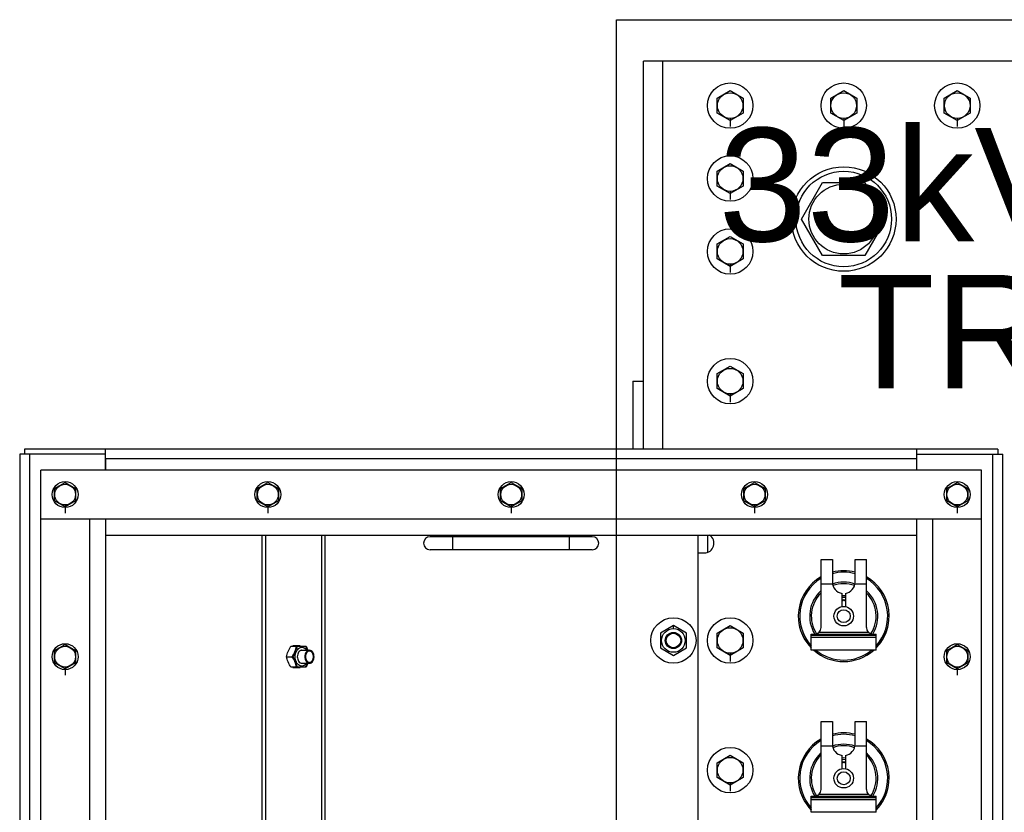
# Model space of a CAD drawing. Header units: metres. Extents: x 70279.8 to 70377.7, y 409251.8 to 409331.5.
# Tile 14 of 244: x 70313.06 to 70313.667, y 409292.614 to 409293.103. Entities that reach past the tile are written whole.
import ezdxf
from ezdxf.enums import TextEntityAlignment as Align

# ---------------------------------------------------------------- set-up
doc = ezdxf.new("R2010")
doc.units = ezdxf.units.M
doc.linetypes.add('HIDDEN', pattern=[0.2, 0.1, -0.1])
for name, color, linetype in [('ASM_SKETCH', 7, 'Continuous'), ('Deepened concrete floor', 7, 'Continuous'), ('DEFAULT_2', 7, 'HIDDEN'), ('PRT_AXIS', 7, 'Continuous'), ('PRT_SKETCH', 7, 'Continuous')]:
    doc.layers.add(name, color=color, linetype=linetype)
doc.layers.add('TEKST', color=1, linetype='Continuous', lineweight=18)
doc.styles.add('Arial', font='arial.ttf')

# ---------------------------------------------------------------- blocks, each defined once
blk = doc.blocks.new('Distribution transformer_Top view_20170329')
at = {"color": 7}
for p, q in [((275, 683), (-275, 683)), ((275, 630), (275, 683)), ((278, 680), (275, 680)), ((275, 677), (-275, 677)), ((-265, 670), (265, 670)), ((235, 670), (235, 90)), ((265, 90), (265, 670)), ((235, 640), (-235, 640)), ((235, 630), (-235, 630)), ((265, 630), (278, 630)), ((272, 130), (272, 630)), ((278, 130), (278, 630)), ((225, 533.63), (-225, 533.63)), ((225, 531.51), (-225, 531.51)), ((225, 497.03), (-225, 497.03)), ((225, 494.91), (-225, 494.91)), ((216, 330), (216, 430)), ((224, 330), (224, 430)), ((216, 416), (224, 416)), ((216, 344), (224, 344)), ((320, 305), (278, 305)), ((320, 305), (320, 298.5)), ((278, 298.5), (517.5, 298.5)), ((517.5, -278.5), (517.5, 298.5)), ((278, 286.5), (517.5, 286.5)), ((225, 265), (-225, 265)), ((214, 265), (214, 261)), ((225, 259), (214.34, 259)), ((397.5, 187.99), (420, 200.98)), ((420, 200.98), (442.5, 187.99)), ((54, 195), (64, 195)), ((54, 155), (54, 195)), ((62, 195), (62, 155)), ((63, 155), (63, 195)), ((64, 195), (64, 155)), ((154, 195), (164, 195)), ((154, 155), (154, 195)), ((162, 195), (162, 155)), ((163, 155), (163, 195)), ((164, 195), (164, 155)), ((65, 159.65), (65, 190.35)), ((68, 189), (110, 189)), ((95, 189), (95, 181.93)), ((110, 189), (110, 182)), ((165, 159.65), (165, 190.35)), ((168, 189), (210, 189)), ((195, 189), (195, 181.93)), ((210, 189), (210, 182)), ((397.5, 162.01), (397.5, 187.99)), ((442.5, 187.99), (442.5, 162.01)), ((110, 182), (96, 182)), ((210, 182), (196, 182)), ((80.92, 176), (89.07, 176)), ((89.07, 174), (80.92, 174)), ((84.81, 175), (84.24, 176)), ((84.24, 174), (84.81, 175)), ((180.92, 176), (189.07, 176)), ((189.07, 174), (180.92, 174)), ((184.81, 175), (184.24, 176)), ((184.24, 174), (184.81, 175)), ((95, 168.07), (95, 161)), ((96, 168), (110, 168)), ((110, 168), (110, 161)), ((195, 168.07), (195, 161)), ((196, 168), (210, 168)), ((210, 168), (210, 161)), ((68, 161), (110, 161)), ((168, 161), (210, 161)), ((420, 149.02), (397.5, 162.01)), ((442.5, 162.01), (420, 149.02)), ((54, 155), (64, 155)), ((154, 155), (164, 155)), ((-235, 130), (235, 130)), ((265, 130), (278, 130)), ((275, 130), (275, 77)), ((-235, 120), (235, 120)), ((-265, 90), (265, 90)), ((-275, 83), (275, 83)), ((278, 80), (275, 80)), ((-275, 77), (275, 77))]:
    blk.add_line(p, q, dxfattribs=at)
for centre, radius in [((160, 280), 14), ((160, 280), 4.5), ((420, 175), 32.25), ((420, 175), 29.45), ((420, 175), 21.5), ((75, 175), 6), ((75, 175), 4), ((175, 175), 6), ((175, 175), 4)]:
    blk.add_circle(centre, radius, dxfattribs=at)
for centre, radius, start, end in [((220, 430), 4, 0, 180), ((220, 330), 4, 180, 0), ((220, 261), 6, 180, 326.53188), ((75, 175), 28, 99.16334, 134.37955), ((175, 175), 28, 99.47368, 134.23442), ((75, 175), 21, 41.92904, 121.64033), ((75, 175), 19.99, 44.68371, 122.80129), ((175, 175), 21, 41.92904, 121.64033), ((175, 175), 19.99, 44.68371, 122.80129), ((68, 193), 4, 180, 270), ((175, 175), 28, 138.70166, 221.29834), ((168, 193), 4, 180, 270), ((96, 175), 7, 90, 171.78679), ((75, 175), 19.99, 340.5564, 19.44368), ((75, 175), 21, 340.82286, 19.17714), ((196, 175), 7, 90, 171.78679), ((175, 175), 19.99, 340.5564, 19.44368), ((175, 175), 21, 340.82286, 19.17714), ((75, 175), 10, 354.23298, 5.76704), ((75, 175), 11.5, 354.9856, 5.0144), ((75, 175), 12.51, 355.39218, 4.60608), ((96, 175), 7, 188.21321, 270), ((175, 175), 10, 354.23298, 5.76704), ((175, 175), 11.5, 354.9856, 5.0144), ((175, 175), 12.51, 355.39218, 4.60608), ((196, 175), 7, 188.21321, 270), ((75, 175), 21, 238.35928, 318.07036), ((68, 157), 4, 90, 180), ((75, 175), 19.99, 237.1986, 315.31622), ((175, 175), 21, 238.35928, 318.07036), ((168, 157), 4, 90, 180), ((175, 175), 19.99, 237.1986, 315.31622), ((75, 175), 28, 225.62, 260.82833), ((175, 175), 28, 225.76558, 260.52632)]:
    blk.add_arc(centre, radius, start, end, dxfattribs=at)
at = {"layer": 'ASM_SKETCH', "color": 7}
for p, q in [((143.27, 514.54), (143.27, 510.06)), ((143.27, 510.06), (143.5, 510.06)), ((156.5, 510.06), (156.73, 510.06)), ((156.73, 510.06), (156.73, 514.54))]:
    blk.add_line(p, q, dxfattribs=at)
at = {"layer": 'DEFAULT_2', "color": 7, "linetype": 'HIDDEN'}
for points in [[(153.5, 504.35), (153.49, 504.39), (153.49, 504.45), (153.48, 504.53), (153.47, 504.6), (153.46, 504.66), (153.45, 504.71), (153.45, 504.75), (153.44, 504.78), (153.44, 504.8), (153.44, 504.82), (153.43, 504.83), (153.43, 504.84), (153.43, 504.84), (153.43, 504.85), (153.42, 504.87), (153.41, 504.89), (153.4, 504.92), (153.38, 504.96), (153.36, 505.01), (153.33, 505.07), (153.31, 505.12), (153.29, 505.17), (153.27, 505.21), (153.26, 505.24), (153.25, 505.26), (153.24, 505.28), (153.24, 505.29), (153.24, 505.3), (153.23, 505.3), (153.22, 505.31), (153.21, 505.33), (153.2, 505.35), (153.18, 505.38), (153.15, 505.41), (153.12, 505.46), (153.08, 505.51), (153.04, 505.56), (153, 505.61), (152.98, 505.64), (152.96, 505.67), (152.94, 505.69), (152.93, 505.71), (152.92, 505.72), (152.92, 505.72), (152.91, 505.73), (152.9, 505.74), (152.88, 505.75), (152.86, 505.77), (152.83, 505.8), (152.8, 505.83), (152.75, 505.87), (152.7, 505.91), (152.64, 505.96), (152.59, 506), (152.56, 506.03), (152.53, 506.06), (152.51, 506.08), (152.49, 506.09), (152.48, 506.1), (152.48, 506.1), (152.47, 506.11), (152.46, 506.12), (152.44, 506.13), (152.41, 506.14), (152.38, 506.16), (152.33, 506.19), (152.28, 506.22), (152.21, 506.26), (152.14, 506.3), (152.09, 506.33), (152.05, 506.35), (152.01, 506.37), (151.99, 506.39), (151.97, 506.4), (151.96, 506.41), (151.95, 506.41), (151.94, 506.41), (151.93, 506.42), (151.9, 506.43), (151.87, 506.44), (151.83, 506.45), (151.78, 506.47), (151.72, 506.5), (151.65, 506.53), (151.57, 506.55), (151.51, 506.58), (151.46, 506.6), (151.42, 506.61), (151.39, 506.62), (151.37, 506.63), (151.35, 506.64), (151.35, 506.64), (151.33, 506.64), (151.32, 506.64), (151.3, 506.65), (151.26, 506.66), (151.22, 506.67), (151.17, 506.68), (151.1, 506.69), (151.02, 506.71), (150.94, 506.73), (150.87, 506.74), (150.81, 506.75), (150.77, 506.76), (150.74, 506.77), (150.72, 506.78), (150.7, 506.78), (150.69, 506.78), (150.68, 506.78), (150.67, 506.78), (150.64, 506.78), (150.61, 506.79), (150.56, 506.79), (150.5, 506.79), (150.43, 506.8), (150.35, 506.81), (150.26, 506.81), (150.19, 506.82), (150.13, 506.82), (150.09, 506.82), (150.05, 506.83), (150.03, 506.83), (150.01, 506.83), (150, 506.83), (149.99, 506.83), (149.98, 506.83), (149.95, 506.83), (149.92, 506.82), (149.87, 506.82), (149.82, 506.82), (149.75, 506.81), (149.66, 506.81), (149.58, 506.8), (149.5, 506.8), (149.45, 506.79), (149.41, 506.79), (149.37, 506.79), (149.34, 506.78), (149.33, 506.78), (149.32, 506.78), (149.31, 506.78), (149.3, 506.78), (149.27, 506.77), (149.24, 506.76), (149.2, 506.76), (149.14, 506.74), (149.07, 506.73), (148.99, 506.71), (148.91, 506.7), (148.84, 506.68), (148.79, 506.67), (148.75, 506.66), (148.71, 506.65), (148.69, 506.65), (148.68, 506.64), (148.67, 506.64), (148.66, 506.64), (148.64, 506.63), (148.62, 506.63), (148.59, 506.61), (148.55, 506.6), (148.5, 506.58), (148.44, 506.56), (148.36, 506.53), (148.29, 506.5), (148.23, 506.48), (148.18, 506.46), (148.14, 506.44), (148.11, 506.43), (148.09, 506.42), (148.07, 506.42), (148.06, 506.42), (148.05, 506.41), (148.04, 506.4), (148.02, 506.39), (148, 506.38), (147.96, 506.36), (147.92, 506.33), (147.86, 506.3), (147.79, 506.26), (147.73, 506.22), (147.67, 506.19), (147.63, 506.16), (147.59, 506.14), (147.56, 506.13), (147.54, 506.12), (147.53, 506.11), (147.52, 506.1), (147.52, 506.1), (147.51, 506.09), (147.49, 506.08), (147.47, 506.06), (147.44, 506.03), (147.41, 506), (147.36, 505.96), (147.31, 505.92), (147.25, 505.87), (147.21, 505.83), (147.17, 505.8), (147.15, 505.78), (147.12, 505.76), (147.11, 505.75), (147.1, 505.74), (147.09, 505.73), (147.09, 505.72), (147.08, 505.72), (147.07, 505.7), (147.05, 505.68), (147.03, 505.65), (147, 505.62), (146.97, 505.57), (146.93, 505.52), (146.89, 505.47), (146.86, 505.42), (146.83, 505.39), (146.81, 505.36), (146.79, 505.34), (146.78, 505.32), (146.77, 505.31), (146.77, 505.31), (146.77, 505.3), (146.76, 505.29), (146.75, 505.27), (146.74, 505.25), (146.73, 505.22), (146.71, 505.18), (146.69, 505.13), (146.67, 505.07), (146.64, 505.02), (146.62, 504.97), (146.61, 504.93), (146.59, 504.9), (146.58, 504.88), (146.58, 504.86), (146.57, 504.85), (146.57, 504.84), (146.57, 504.84), (146.57, 504.83), (146.56, 504.81), (146.56, 504.78), (146.56, 504.75), (146.55, 504.71), (146.54, 504.66), (146.53, 504.6), (146.53, 504.54), (146.51, 504.46), (146.51, 504.4), (146.5, 504.35)], [(146.5, 504.35), (146.51, 504.31), (146.51, 504.25), (146.52, 504.17), (146.53, 504.11), (146.54, 504.05), (146.55, 504), (146.55, 503.96), (146.56, 503.93), (146.56, 503.91), (146.56, 503.89), (146.57, 503.88), (146.57, 503.87), (146.57, 503.87), (146.57, 503.86), (146.58, 503.84), (146.59, 503.82), (146.6, 503.79), (146.62, 503.75), (146.64, 503.7), (146.67, 503.64), (146.69, 503.58), (146.71, 503.54), (146.73, 503.5), (146.74, 503.47), (146.75, 503.45), (146.76, 503.43), (146.76, 503.42), (146.76, 503.41), (146.77, 503.4), (146.78, 503.4), (146.79, 503.38), (146.8, 503.36), (146.82, 503.33), (146.85, 503.3), (146.88, 503.25), (146.92, 503.2), (146.96, 503.15), (147, 503.1), (147.02, 503.07), (147.04, 503.04), (147.06, 503.02), (147.07, 503), (147.08, 502.99), (147.08, 502.98), (147.09, 502.98), (147.1, 502.97), (147.12, 502.96), (147.14, 502.94), (147.17, 502.91), (147.2, 502.88), (147.25, 502.84), (147.3, 502.79), (147.36, 502.75), (147.41, 502.71), (147.44, 502.68), (147.47, 502.65), (147.49, 502.63), (147.51, 502.62), (147.52, 502.61), (147.52, 502.6), (147.53, 502.6), (147.54, 502.59), (147.56, 502.58), (147.59, 502.57), (147.62, 502.55), (147.67, 502.52), (147.72, 502.49), (147.79, 502.45), (147.86, 502.41), (147.91, 502.38), (147.95, 502.36), (147.99, 502.34), (148.01, 502.32), (148.03, 502.31), (148.04, 502.3), (148.05, 502.3), (148.06, 502.29), (148.07, 502.29), (148.1, 502.28), (148.13, 502.27), (148.17, 502.26), (148.22, 502.24), (148.28, 502.21), (148.35, 502.18), (148.43, 502.16), (148.49, 502.13), (148.54, 502.11), (148.58, 502.1), (148.61, 502.09), (148.63, 502.08), (148.65, 502.07), (148.65, 502.07), (148.67, 502.07), (148.68, 502.06), (148.7, 502.06), (148.74, 502.05), (148.78, 502.04), (148.83, 502.03), (148.9, 502.02), (148.98, 502), (149.06, 501.98), (149.13, 501.97), (149.19, 501.96), (149.23, 501.95), (149.26, 501.94), (149.28, 501.93), (149.3, 501.93), (149.31, 501.93), (149.32, 501.93), (149.33, 501.93), (149.36, 501.93), (149.39, 501.92), (149.44, 501.92), (149.5, 501.92), (149.57, 501.91), (149.65, 501.9), (149.74, 501.9), (149.81, 501.89), (149.87, 501.89), (149.91, 501.89), (149.95, 501.88), (149.97, 501.88), (149.99, 501.88), (150, 501.88), (150.01, 501.88), (150.02, 501.88), (150.05, 501.88), (150.08, 501.89), (150.13, 501.89), (150.18, 501.89), (150.25, 501.9), (150.34, 501.9), (150.42, 501.91), (150.5, 501.91), (150.55, 501.92), (150.59, 501.92), (150.63, 501.92), (150.66, 501.93), (150.67, 501.93), (150.68, 501.93), (150.69, 501.93), (150.7, 501.93), (150.73, 501.94), (150.76, 501.94), (150.8, 501.95), (150.86, 501.96), (150.93, 501.98), (151.01, 502), (151.09, 502.01), (151.16, 502.03), (151.21, 502.04), (151.25, 502.05), (151.29, 502.06), (151.31, 502.06), (151.32, 502.06), (151.33, 502.07), (151.34, 502.07), (151.36, 502.07), (151.38, 502.08), (151.41, 502.09), (151.45, 502.11), (151.5, 502.13), (151.56, 502.15), (151.64, 502.18), (151.71, 502.21), (151.77, 502.23), (151.82, 502.25), (151.86, 502.26), (151.89, 502.28), (151.91, 502.28), (151.93, 502.29), (151.94, 502.29), (151.95, 502.3), (151.96, 502.3), (151.98, 502.32), (152, 502.33), (152.04, 502.35), (152.08, 502.38), (152.14, 502.41), (152.21, 502.45), (152.27, 502.49), (152.33, 502.52), (152.37, 502.55), (152.41, 502.57), (152.44, 502.58), (152.46, 502.59), (152.47, 502.6), (152.48, 502.6), (152.48, 502.61), (152.49, 502.62), (152.51, 502.63), (152.53, 502.65), (152.56, 502.67), (152.59, 502.71), (152.64, 502.74), (152.69, 502.79), (152.75, 502.84), (152.79, 502.88), (152.83, 502.91), (152.85, 502.93), (152.88, 502.95), (152.89, 502.96), (152.9, 502.97), (152.91, 502.98), (152.91, 502.98), (152.92, 502.99), (152.93, 503.01), (152.95, 503.03), (152.97, 503.06), (153, 503.09), (153.03, 503.14), (153.07, 503.19), (153.11, 503.24), (153.14, 503.29), (153.17, 503.32), (153.19, 503.35), (153.21, 503.37), (153.22, 503.39), (153.23, 503.4), (153.23, 503.4), (153.23, 503.41), (153.24, 503.42), (153.25, 503.44), (153.26, 503.46), (153.27, 503.49), (153.29, 503.53), (153.31, 503.58), (153.33, 503.63), (153.36, 503.69), (153.38, 503.74), (153.39, 503.78), (153.41, 503.81), (153.42, 503.83), (153.42, 503.85), (153.43, 503.86), (153.43, 503.87), (153.43, 503.87), (153.43, 503.88), (153.44, 503.9), (153.44, 503.93), (153.44, 503.96), (153.45, 504), (153.46, 504.05), (153.47, 504.11), (153.47, 504.17), (153.49, 504.25), (153.49, 504.31), (153.5, 504.35)]]:
    blk.add_open_spline(points, degree=3, knots=[0, 0, 0, 0, 0.015625, 0.023438, 0.03125, 0.039062, 0.046875, 0.050781, 0.054688, 0.058594, 0.060547, 0.061523, 0.0625, 0.063477, 0.064453, 0.066406, 0.070312, 0.074219, 0.078125, 0.085938, 0.09375, 0.101562, 0.109375, 0.113281, 0.117188, 0.121094, 0.123047, 0.124023, 0.125, 0.125977, 0.126953, 0.128906, 0.132812, 0.136719, 0.140625, 0.148438, 0.15625, 0.164062, 0.171875, 0.175781, 0.179688, 0.183594, 0.185547, 0.186523, 0.1875, 0.188477, 0.189453, 0.191406, 0.195312, 0.199219, 0.203125, 0.210938, 0.21875, 0.226562, 0.234375, 0.238281, 0.242188, 0.246094, 0.248047, 0.249023, 0.25, 0.250977, 0.251953, 0.253906, 0.257812, 0.261719, 0.265625, 0.273438, 0.28125, 0.289062, 0.296875, 0.300781, 0.304688, 0.308594, 0.310547, 0.311523, 0.3125, 0.313477, 0.314453, 0.316406, 0.320312, 0.324219, 0.328125, 0.335938, 0.34375, 0.351562, 0.359375, 0.363281, 0.367188, 0.371094, 0.373047, 0.374023, 0.375, 0.375977, 0.376953, 0.378906, 0.382812, 0.386719, 0.390625, 0.398438, 0.40625, 0.414062, 0.421875, 0.425781, 0.429688, 0.433594, 0.435547, 0.436523, 0.4375, 0.438477, 0.439453, 0.441406, 0.445312, 0.449219, 0.453125, 0.460938, 0.46875, 0.476562, 0.484375, 0.488281, 0.492188, 0.496094, 0.498047, 0.499023, 0.5, 0.500977, 0.501953, 0.503906, 0.507812, 0.511719, 0.515625, 0.523438, 0.53125, 0.539062, 0.546875, 0.550781, 0.554688, 0.558594, 0.560547, 0.561523, 0.5625, 0.563477, 0.564453, 0.566406, 0.570312, 0.574219, 0.578125, 0.585938, 0.59375, 0.601562, 0.609375, 0.613281, 0.617188, 0.621094, 0.623047, 0.624023, 0.625, 0.625977, 0.626953, 0.628906, 0.632812, 0.636719, 0.640625, 0.648438, 0.65625, 0.664062, 0.671875, 0.675781, 0.679688, 0.683594, 0.685547, 0.686523, 0.6875, 0.688477, 0.689453, 0.691406, 0.695312, 0.699219, 0.703125, 0.710938, 0.71875, 0.726562, 0.734375, 0.738281, 0.742188, 0.746094, 0.748047, 0.749023, 0.75, 0.750977, 0.751953, 0.753906, 0.757812, 0.761719, 0.765625, 0.773438, 0.78125, 0.789062, 0.796875, 0.800781, 0.804688, 0.808594, 0.810547, 0.811523, 0.8125, 0.813477, 0.814453, 0.816406, 0.820312, 0.824219, 0.828125, 0.835938, 0.84375, 0.851562, 0.859375, 0.863281, 0.867188, 0.871094, 0.873047, 0.874023, 0.875, 0.875977, 0.876953, 0.878906, 0.882812, 0.886719, 0.890625, 0.898438, 0.90625, 0.914062, 0.921875, 0.925781, 0.929688, 0.933594, 0.935547, 0.936523, 0.9375, 0.938477, 0.939453, 0.941406, 0.945312, 0.949219, 0.953125, 0.960938, 0.96875, 0.976562, 0.984375, 1, 1, 1, 1], dxfattribs=at)
at = {"layer": 'PRT_AXIS', "color": 7}
for p, q in [((278, 630), (278, 680)), ((142.49, 655), (146.25, 661.5)), ((146.25, 661.5), (153.75, 661.5)), ((153.75, 661.5), (157.51, 655)), ((242.49, 655), (246.25, 661.5)), ((246.25, 661.5), (253.75, 661.5)), ((253.75, 661.5), (257.51, 655)), ((146.25, 648.5), (142.49, 655)), ((157.51, 655), (153.75, 648.5)), ((246.25, 648.5), (242.49, 655)), ((257.51, 655), (253.75, 648.5)), ((153.75, 648.5), (146.25, 648.5)), ((253.75, 648.5), (246.25, 648.5)), ((225, 630), (225, 130)), ((235, 630), (225, 630)), ((272, 630), (265, 630)), ((242.49, 530), (246.25, 536.5)), ((246.25, 536.5), (253.75, 536.5)), ((253.75, 536.5), (257.51, 530)), ((246.25, 523.5), (242.49, 530)), ((257.51, 530), (253.75, 523.5)), ((253.75, 523.5), (246.25, 523.5)), ((150, 518.44), (150, 515.03)), ((143.5, 507.06), (143.5, 515.79)), ((156.5, 515.79), (156.5, 507.06)), ((146, 509.02), (146, 504.35)), ((154, 509.02), (154, 504.35)), ((242.49, 380), (246.25, 386.5)), ((246.25, 386.5), (253.75, 386.5)), ((253.75, 386.5), (257.51, 380)), ((246.25, 373.5), (242.49, 380)), ((257.51, 380), (253.75, 373.5)), ((253.75, 373.5), (246.25, 373.5)), ((155.38, 288), (150.76, 280)), ((164.62, 288), (155.38, 288)), ((169.24, 280), (164.62, 288)), ((150.76, 280), (155.38, 272)), ((164.62, 272), (169.24, 280)), ((155.38, 272), (164.62, 272)), ((70.76, 245), (75.38, 253)), ((75.38, 253), (84.62, 253)), ((84.62, 253), (89.24, 245)), ((150.76, 245), (155.38, 253)), ((155.38, 253), (164.62, 253)), ((164.62, 253), (169.24, 245)), ((310.76, 245), (315.38, 253)), ((315.38, 253), (324.62, 253)), ((324.62, 253), (329.24, 245)), ((390.76, 245), (395.38, 253)), ((395.38, 253), (404.62, 253)), ((404.62, 253), (409.24, 245)), ((435.76, 245), (440.38, 253)), ((440.38, 253), (449.62, 253)), ((449.62, 253), (454.24, 245)), ((480.76, 245), (485.38, 253)), ((485.38, 253), (494.62, 253)), ((494.62, 253), (499.24, 245)), ((75.38, 237), (70.76, 245)), ((89.24, 245), (84.62, 237)), ((155.38, 237), (150.76, 245)), ((169.24, 245), (164.62, 237)), ((315.38, 237), (310.76, 245)), ((329.24, 245), (324.62, 237)), ((395.38, 237), (390.76, 245)), ((409.24, 245), (404.62, 237)), ((440.38, 237), (435.76, 245)), ((454.24, 245), (449.62, 237)), ((485.38, 237), (480.76, 245)), ((499.24, 245), (494.62, 237)), ((84.62, 237), (75.38, 237)), ((164.62, 237), (155.38, 237)), ((324.62, 237), (315.38, 237)), ((404.62, 237), (395.38, 237)), ((449.62, 237), (440.38, 237)), ((494.62, 237), (485.38, 237)), ((242.49, 230), (246.25, 236.5)), ((246.25, 236.5), (253.75, 236.5)), ((253.75, 236.5), (257.51, 230)), ((246.25, 223.5), (242.49, 230)), ((257.51, 230), (253.75, 223.5)), ((253.75, 223.5), (246.25, 223.5)), ((480.76, 175), (485.38, 183)), ((485.38, 183), (494.62, 183)), ((494.62, 183), (499.24, 175)), ((485.38, 167), (480.76, 175)), ((499.24, 175), (494.62, 167)), ((494.62, 167), (485.38, 167)), ((225, 130), (235, 130)), ((265, 130), (272, 130)), ((278, 80), (278, 130)), ((142.49, 105), (146.25, 111.5)), ((146.25, 111.5), (153.75, 111.5)), ((153.75, 111.5), (157.51, 105)), ((242.49, 105), (246.25, 111.5)), ((246.25, 111.5), (253.75, 111.5)), ((253.75, 111.5), (257.51, 105)), ((480.76, 105), (485.38, 113)), ((485.38, 113), (494.62, 113)), ((494.62, 113), (499.24, 105)), ((146.25, 98.5), (142.49, 105)), ((157.51, 105), (153.75, 98.5)), ((246.25, 98.5), (242.49, 105)), ((257.51, 105), (253.75, 98.5)), ((485.38, 97), (480.76, 105)), ((499.24, 105), (494.62, 97)), ((153.75, 98.5), (146.25, 98.5)), ((253.75, 98.5), (246.25, 98.5)), ((494.62, 97), (485.38, 97))]:
    blk.add_line(p, q, dxfattribs=at)
for centre, radius in [((150, 655), 8), ((250, 655), 8), ((150, 655), 6.4), ((250, 655), 6.4), ((250, 530), 8), ((250, 530), 6.4), ((250, 380), 8), ((250, 380), 6.4), ((160, 280), 7.3), ((160, 280), 5), ((80, 245), 14), ((160, 245), 14), ((320, 245), 14), ((400, 245), 14), ((445, 245), 14), ((490, 245), 14), ((80, 245), 7.9), ((160, 245), 7.9), ((320, 245), 7.9), ((400, 245), 7.9), ((445, 245), 7.9), ((490, 245), 7.9), ((250, 230), 8), ((250, 230), 6.4), ((490, 175), 14), ((490, 175), 7.9), ((490, 105), 14), ((150, 105), 8), ((150, 105), 6.4), ((250, 105), 8), ((250, 105), 6.4), ((490, 105), 7.9)]:
    blk.add_circle(centre, radius, dxfattribs=at)
for centre, radius, start, end in [((75, 175), 28, 30.09584, 134.23442), ((75, 175), 27.12, 31.12816, 132.44752), ((175, 175), 28, 30.09584, 134.23442), ((175, 175), 27.12, 31.12816, 132.44752), ((175, 175), 28, 138.70166, 221.29834), ((175, 175), 27.12, 140.80033, 219.19967), ((75, 175), 27.12, 345.00595, 14.99405), ((75, 175), 28, 345.51568, 14.48432), ((175, 175), 27.12, 345.00595, 14.99405), ((175, 175), 28, 345.51568, 14.48432), ((75, 175), 28, 225.76558, 329.90416), ((75, 175), 27.12, 227.55248, 328.87184), ((175, 175), 28, 225.76558, 329.90416), ((175, 175), 27.12, 227.55248, 328.87184)]:
    blk.add_arc(centre, radius, start, end, dxfattribs=at)
for points, knots in [([(143.5, 515.79), (144.53, 516.45), (146.12, 517.35), (148.36, 518.11), (149.46, 518.35), (150, 518.44)], [0, 0, 0, 0, 0.521463, 0.767025, 1, 1, 1, 1]), ([(150, 518.44), (150.54, 518.35), (151.64, 518.11), (153.88, 517.35), (155.47, 516.45), (156.5, 515.79)], [0, 0, 0, 0, 0.232975, 0.478537, 1, 1, 1, 1]), ([(143.5, 512.37), (144.04, 512.46), (145.14, 512.7), (147.38, 513.47), (148.97, 514.36), (150, 515.03)], [0, 0, 0, 0, 0.232975, 0.478537, 1, 1, 1, 1]), ([(145.99, 506.06), (145.6, 506.32), (144.91, 506.93), (144.25, 508.1), (144.13, 509.39), (144.57, 510.63), (145.48, 511.68), (147.24, 512.8), (148.89, 513.12), (150, 513.12)], [0, 0, 0, 0, 0.125264, 0.238583, 0.345634, 0.455273, 0.574989, 0.707652, 1, 1, 1, 1]), ([(150, 511.85), (149.48, 511.85), (148.48, 511.71), (147.18, 511.13), (146.38, 510.33), (146.05, 509.59), (146, 509.21), (146, 509.02)], [0, 0, 0, 0, 0.287429, 0.554303, 0.789051, 0.896407, 1, 1, 1, 1]), ([(150, 515.03), (151.03, 514.36), (152.62, 513.47), (154.86, 512.7), (155.96, 512.46), (156.5, 512.37)], [0, 0, 0, 0, 0.521463, 0.767025, 1, 1, 1, 1]), ([(150, 513.12), (151.11, 513.12), (152.76, 512.8), (154.52, 511.68), (155.43, 510.63), (155.87, 509.39), (155.75, 508.1), (155.09, 506.93), (154.4, 506.32), (154.01, 506.06)], [0, 0, 0, 0, 0.292348, 0.425011, 0.544727, 0.654366, 0.761417, 0.874736, 1, 1, 1, 1]), ([(154, 509.02), (154, 509.21), (153.95, 509.59), (153.62, 510.33), (152.82, 511.13), (151.52, 511.71), (150.52, 511.85), (150, 511.85)], [0, 0, 0, 0, 0.103593, 0.210949, 0.445697, 0.712571, 1, 1, 1, 1]), ([(146, 505.66), (145.79, 505.76), (144.93, 506.18), (144.11, 506.67), (143.5, 507.06)], [0, 0, 0, 0, 0.246372, 1, 1, 1, 1]), ([(154, 504.35), (154, 504.73), (153.76, 505.53), (152.82, 506.46), (151.51, 507.05), (150, 507.25), (148.49, 507.05), (147.18, 506.46), (146.24, 505.53), (146, 504.73), (146, 504.35)], [0, 0, 0, 0, 0.104733, 0.222328, 0.356015, 0.5, 0.643985, 0.777672, 0.895267, 1, 1, 1, 1]), ([(146, 504.35), (146, 503.98), (146.24, 503.17), (147.18, 502.25), (148.49, 501.66), (150, 501.46), (151.51, 501.66), (152.82, 502.25), (153.76, 503.17), (154, 503.98), (154, 504.35)], [0, 0, 0, 0, 0.104733, 0.222328, 0.356015, 0.5, 0.643985, 0.777672, 0.895267, 1, 1, 1, 1]), ([(156.5, 507.06), (156.3, 506.93), (155.49, 506.42), (154.65, 505.96), (154, 505.66)], [0, 0, 0, 0, 0.253087, 1, 1, 1, 1])]:
    blk.add_open_spline(points, degree=3, knots=knots, dxfattribs=at)
at = {"layer": 'PRT_SKETCH', "color": 7}
for p, q in [((143.6, 655), (138.6, 655)), ((243.6, 655), (238.6, 655)), ((243.6, 530), (238.6, 530)), ((143.5, 511.68), (150, 514.33)), ((143.5, 506.37), (143.5, 511.68)), ((150, 514.33), (156.5, 511.68)), ((156.5, 511.68), (156.5, 506.37)), ((146, 505.35), (143.5, 506.37)), ((156.5, 506.37), (154, 505.35)), ((243.6, 380), (238.6, 380)), ((167.3, 280), (169.24, 280)), ((72.1, 245), (67.1, 245)), ((152.1, 245), (147.1, 245)), ((312.1, 245), (307.1, 245)), ((392.1, 245), (387.1, 245)), ((437.1, 245), (432.1, 245)), ((482.1, 245), (477.1, 245)), ((243.6, 230), (238.6, 230)), ((482.1, 175), (477.1, 175)), ((143.6, 105), (138.6, 105)), ((243.6, 105), (238.6, 105)), ((482.1, 105), (477.1, 105))]:
    blk.add_line(p, q, dxfattribs=at)
blk = doc.blocks.new('A$C0A444100')
at = {"layer": 'Deepened concrete floor'}
for p, q in [((2588, 2867), (2588, 3953)), ((2588, 3953), (3318, 3953))]:
    blk.add_line(p, q, dxfattribs=at)
at = {"rotation": 90}
blk.add_blockref('Distribution transformer_Top view_20170329', (2903, 3410), dxfattribs=at)
at = {"layer": 'TEKST', "style": 'Arial'}
for s, p in [('33kV/400V', (2890.01, 3816.25)), ('TRAFO', (2890.01, 3725.54))]:
    blk.add_text(s, height=70, dxfattribs=at).set_placement(p, align=Align.CENTER)

msp = doc.modelspace()

# ---------------------------------------------------------------- block references
at = {"xscale": 0.001, "yscale": 0.001, "zscale": 0.001}
msp.add_blockref('A$C0A444100', (70310.84, 409289.15), dxfattribs=at)

doc.saveas('drawing.dxf')
